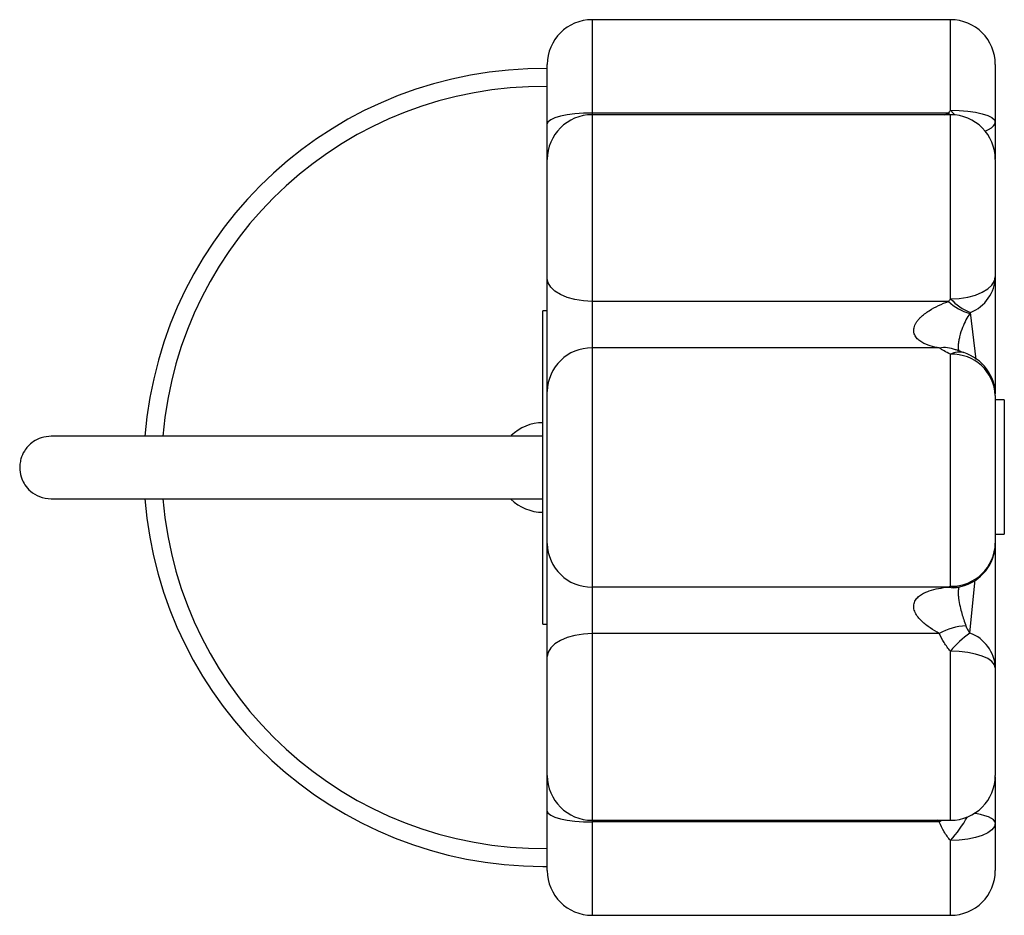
# Paper-space layout '_Superior' of a CAD drawing. Header units: millimetres. Extents: x -235 to -16, y -707 to -507.
import ezdxf

# ---------------------------------------------------------------- set-up
doc = ezdxf.new("R2010")
doc.units = ezdxf.units.MM

psp = doc.layouts.new('_Superior')

# ---------------------------------------------------------------- linework, layer by layer
at = {"color": 7, "linetype": 'Continuous', "lineweight": 25}
for p, q in [((-27.61, -507), (-107.61, -507)), ((-107.61, -507), (-107.61, -707)), ((-117.61, -697), (-117.61, -517)), ((-17.61, -517), (-17.61, -538.04)), ((-28.06, -527.86), (-107.61, -527.86)), ((-27.61, -528.23), (-107.61, -528.23)), ((-17.61, -538.23), (-17.61, -564.39)), ((-28.06, -569.91), (-107.61, -569.91)), ((-117.61, -572), (-118.61, -572)), ((-118.61, -642), (-118.61, -572)), ((-30.11, -580.31), (-107.61, -580.31)), ((-27.61, -633.52), (-27.61, -581.71)), ((-17.61, -590.91), (-17.61, -623.87)), ((-15.61, -591.88), (-17.61, -591.88)), ((-15.61, -591.88), (-15.61, -621.88)), ((-17.61, -621.88), (-15.61, -621.88)), ((-28.06, -633.69), (-107.61, -633.69)), ((-25.68, -633.7), (-25.29, -633.6)), ((-118.61, -642), (-117.61, -642)), ((-30.11, -644.09), (-107.61, -644.09)), ((-17.61, -651.75), (-17.61, -675.77)), ((-17.61, -676.05), (-17.61, -697)), ((-107.61, -685.77), (-27.61, -685.77)), ((-30.11, -686.14), (-107.61, -686.14)), ((-118.61, -696.08), (-117.61, -696.08)), ((-107.61, -707), (-27.61, -707))]:
    psp.add_line(p, q, dxfattribs=at)
at = {"color": 8, "linetype": 'Continuous', "lineweight": 25}
for p, q in [((-27.61, -527.21), (-27.61, -507)), ((-28.9, -528.23), (-28.06, -527.86)), ((-27.67, -528.23), (-28.06, -527.86)), ((-27.61, -569.33), (-27.61, -528.23)), ((-21.92, -582.85), (-23.17, -572.39)), ((-23.28, -643.98), (-22.1, -632.02)), ((-27.61, -685.77), (-27.61, -648.03)), ((-30.11, -686.14), (-30.69, -685.77)), ((-30.11, -686.14), (-29.51, -685.77)), ((-27.61, -707), (-27.61, -690.31))]:
    psp.add_line(p, q, dxfattribs=at)
at = {"color": 7, "linetype": 'Continuous', "lineweight": 25, "flags": 128}
for points in [[(-27.61, -527.21), (-25.65, -527.26), (-23.78, -527.41), (-22.05, -527.66), (-20.53, -527.99), (-19.29, -528.39), (-18.37, -528.85), (-17.8, -529.34), (-17.61, -529.86)], [(-107.61, -527.86), (-109.56, -527.91), (-111.43, -528.05), (-113.16, -528.27), (-114.68, -528.57), (-115.92, -528.93), (-116.84, -529.35), (-117.41, -529.8), (-117.61, -530.28)], [(-107.61, -569.91), (-109.56, -569.81), (-111.43, -569.52), (-113.16, -569.04), (-114.68, -568.4), (-115.92, -567.62), (-116.84, -566.73), (-117.41, -565.76), (-117.61, -564.76)], [(-27.61, -569.33), (-25.65, -569.24), (-23.78, -568.95), (-22.05, -568.5), (-20.53, -567.88), (-19.29, -567.13), (-18.37, -566.28), (-17.8, -565.35), (-17.61, -564.39)], [(-107.61, -644.09), (-109.56, -644.19), (-111.43, -644.48), (-113.16, -644.96), (-114.68, -645.6), (-115.92, -646.38), (-116.84, -647.27), (-117.41, -648.24), (-117.61, -649.24)], [(-17.61, -651.75), (-17.8, -651.03), (-18.37, -650.33), (-19.29, -649.68), (-20.53, -649.12), (-22.05, -648.66), (-23.78, -648.31), (-25.65, -648.1), (-27.61, -648.03)], [(-117.61, -683.72), (-117.41, -684.2), (-116.84, -684.65), (-115.92, -685.07), (-114.68, -685.43), (-113.16, -685.73), (-111.43, -685.95), (-109.56, -686.09), (-107.61, -686.14)], [(-17.61, -686.38), (-17.8, -687.15), (-18.37, -687.88), (-19.29, -688.56), (-20.53, -689.16), (-22.05, -689.65), (-23.78, -690.01), (-25.65, -690.23), (-27.61, -690.31)]]:
    psp.add_lwpolyline(points, dxfattribs=at)
at = {"color": 8, "linetype": 'Continuous', "lineweight": 25, "flags": 128}
for points in [[(-26.64, -528.28), (-27, -527.88), (-27.61, -527.21)], [(-19.9, -531.86), (-19.11, -531.51), (-18.46, -531.13), (-17.99, -530.72), (-17.7, -530.3), (-17.61, -529.86)], [(-17.61, -686.38), (-17.7, -686.03), (-18, -685.68), (-18.48, -685.35), (-19.14, -685.04), (-19.97, -684.76), (-20.95, -684.5), (-22.06, -684.29), (-22.31, -684.25)]]:
    psp.add_lwpolyline(points, dxfattribs=at)
at = {"color": 7, "linetype": 'Continuous', "lineweight": 25}
for centre, radius, start, end in [((-107.61, -517), 10, 90, 180), ((-27.61, -517), 10, 0, 90), ((-118.61, -607), 89.08, 89.3568, 175.4908), ((-107.61, -538.23), 10, 90, 180), ((-27.61, -538.23), 10, 0, 90), ((-26.5, -564.14), 8.9, 292.0222, 358.3953), ((-20.01, -561.32), 11.77, 226.8854, 253.6525), ((-18.41, -560.73), 12.59, 223.08, 247.8169), ((-107.75, -590.17), 9.86, 89.1532, 179.1274), ((-27.22, -591.33), 9.62, 2.5023, 92.3007), ((-27.61, -590.91), 10, 0, 72.8608), ((-118.61, -607), 10, 90, 134.628), ((-118.61, -607), 89.08, 184.5147, 270), ((-118.61, -607), 10, 224.7662, 270), ((-107.75, -623.83), 9.86, 180.8726, 270.8468), ((-27.43, -623.69), 9.83, 268.9758, 358.9378), ((-27.61, -623.87), 10, 283.3434, 0), ((-23.95, -654.42), 12.03, 91.0374, 120.8199), ((-12.12, -660.23), 19.72, 124.4719, 141.762), ((-26.23, -652.09), 8.63, 2.237, 70.0126), ((-107.61, -675.77), 10, 180, 270), ((-27.61, -675.77), 10, 270, 0), ((-107.61, -697), 10, 180, 270), ((-27.61, -697), 10, 270, 0)]:
    psp.add_arc(centre, radius, start, end, dxfattribs=at)
at = {"color": 8, "linetype": 'Continuous', "lineweight": 25}
for centre, radius, start, end in [((-118.61, -607), 85.08, 89.3266, 175.2737), ((-29.02, -587.29), 7.06, 69.2231, 98.914), ((-25.69, -585.12), 3.9, 74.6195, 119.3276), ((-118.61, -607), 85.08, 184.727, 270.6734), ((-26.85, -628.82), 5.02, 256.0817, 283.6273), ((-26.29, -629.26), 4.45, 252.7884, 282.859), ((-57.97, -664.48), 39.86, 319.6093, 328.996)]:
    psp.add_arc(centre, radius, start, end, dxfattribs=at)
at = {"color": 7, "linetype": 'Continuous', "lineweight": 25}
for points in [[(-28.06, -527.86), (-27.91, -527.64), (-27.76, -527.42), (-27.61, -527.21)], [(-28.06, -569.91), (-27.91, -569.72), (-27.76, -569.52), (-27.61, -569.33)], [(-23.17, -572.39), (-23.22, -572.46), (-23.28, -572.54), (-23.33, -572.61)], [(-28.06, -633.69), (-27.91, -633.63), (-27.76, -633.57), (-27.61, -633.52)]]:
    psp.add_open_spline(points, degree=3, dxfattribs=at)
for points, knots in [([(-17.61, -564.39), (-17.61, -569.78), (-17.61, -577.05), (-17.61, -585.86), (-17.61, -589.25), (-17.61, -590.56)], [0, 0, 0, 0, 0.638462, 0.860283, 1, 1, 1, 1]), ([(-30.11, -580.31), (-30.8, -580.2), (-31.48, -580.05), (-32.79, -579.64), (-33.43, -579.38), (-34.31, -578.85), (-34.59, -578.65), (-35.09, -578.2), (-35.31, -577.94), (-35.66, -577.33), (-35.78, -577), (-35.84, -576.44), (-35.84, -576.25), (-35.79, -575.87), (-35.74, -575.68), (-35.62, -575.3), (-35.54, -575.12), (-35.35, -574.76), (-35.24, -574.58), (-35, -574.25), (-34.87, -574.09), (-34.6, -573.78), (-34.46, -573.63), (-34.03, -573.2), (-33.72, -572.93), (-33.07, -572.44), (-32.74, -572.2), (-31.71, -571.55), (-31, -571.17), (-29.55, -570.48), (-28.81, -570.18), (-28.06, -569.91)], [0, 0, 0, 0, 0.125, 0.125, 0.25, 0.25, 0.3125, 0.3125, 0.375, 0.375, 0.4375, 0.4375, 0.46875, 0.46875, 0.5, 0.5, 0.53125, 0.53125, 0.5625, 0.5625, 0.59375, 0.59375, 0.625, 0.625, 0.6875, 0.6875, 0.75, 0.75, 0.875, 0.875, 1, 1, 1, 1]), ([(-27.61, -581.71), (-28.15, -581.45), (-28.61, -581.2), (-29.44, -580.72), (-29.8, -580.5), (-30.11, -580.31)], [0, 0, 0, 0, 0.5, 0.5, 1, 1, 1, 1]), ([(-24.65, -581.35), (-24.69, -581.34), (-25.12, -581.21), (-25.72, -580.99), (-26.27, -580.78), (-26.51, -580.69)], [0, 0, 0, 0, 0.0531388, 0.5889936, 1, 1, 1, 1]), ([(-228.33, -600), (-229.08, -600.07), (-230.49, -600.2), (-232.25, -601.1), (-233.49, -602.17), (-234.47, -603.47), (-235.07, -604.82), (-235.35, -606.28), (-235.38, -607.8), (-235.01, -609.39), (-234.17, -611.01), (-232.91, -612.44), (-230.91, -613.71), (-229.23, -613.9), (-228.33, -614)], [0, 0, 0, 0, 0.102522, 0.191793, 0.266481, 0.327281, 0.413673, 0.466812, 0.525569, 0.619736, 0.687687, 0.773252, 0.878008, 1, 1, 1, 1]), ([(-118.61, -600), (-122.02, -600), (-128.54, -600), (-137.87, -600), (-146.3, -600), (-153.93, -600), (-160.82, -600), (-167.03, -600), (-173.25, -600), (-179.38, -600), (-185.32, -600), (-190.39, -600), (-194.72, -600), (-198.39, -600), (-201.68, -600), (-205.02, -600), (-208.71, -600), (-212.71, -600), (-216.51, -600), (-219.94, -600), (-222.88, -600), (-225.34, -600), (-227.16, -600), (-228.22, -600), (-228.26, -600), (-228.28, -600)], [0, 0, 0, 0, 0.070016, 0.133531, 0.191143, 0.243401, 0.290806, 0.333817, 0.372851, 0.421524, 0.464043, 0.501185, 0.533601, 0.561834, 0.586329, 0.612436, 0.644418, 0.68164, 0.72363, 0.762141, 0.803966, 0.849433, 0.899044, 0.953389, 1, 1, 1, 1]), ([(-228.29, -614), (-228.29, -614), (-228.27, -614), (-227.46, -614), (-225.9, -614), (-223.65, -614), (-220.87, -614), (-217.2, -614), (-213.09, -614), (-208.79, -614), (-204.5, -614), (-199.59, -614), (-194.02, -614), (-187.74, -614), (-181.06, -614), (-174.02, -614), (-166.65, -614), (-158.57, -614), (-149.75, -614), (-140.13, -614), (-129.66, -614), (-122.39, -614), (-118.61, -614)], [0, 0, 0, 0, 0.035513, 0.086478, 0.139338, 0.180523, 0.223449, 0.268732, 0.317233, 0.351912, 0.388907, 0.428656, 0.471639, 0.51837, 0.569398, 0.616995, 0.668551, 0.72446, 0.78513, 0.850983, 0.922455, 1, 1, 1, 1]), ([(-17.61, -624.22), (-17.61, -625.51), (-17.61, -629.59), (-17.61, -638.78), (-17.61, -646.56), (-17.61, -651.75)], [0, 0, 0, 0, 0.132319, 0.421664, 1, 1, 1, 1]), ([(-30.11, -644.09), (-30.8, -643.7), (-31.48, -643.29), (-32.79, -642.38), (-33.43, -641.89), (-34.31, -641.04), (-34.59, -640.74), (-35.09, -640.1), (-35.31, -639.76), (-35.66, -639.02), (-35.78, -638.63), (-35.84, -638.05), (-35.84, -637.85), (-35.79, -637.47), (-35.74, -637.29), (-35.62, -636.95), (-35.54, -636.79), (-35.35, -636.48), (-35.24, -636.34), (-35, -636.07), (-34.87, -635.95), (-34.6, -635.71), (-34.46, -635.61), (-34.03, -635.3), (-33.72, -635.13), (-33.07, -634.82), (-32.74, -634.68), (-31.71, -634.32), (-31, -634.15), (-29.55, -633.87), (-28.81, -633.76), (-28.06, -633.69)], [0, 0, 0, 0, 0.125, 0.125, 0.25, 0.25, 0.3125, 0.3125, 0.375, 0.375, 0.4375, 0.4375, 0.46875, 0.46875, 0.5, 0.5, 0.53125, 0.53125, 0.5625, 0.5625, 0.59375, 0.59375, 0.625, 0.625, 0.6875, 0.6875, 0.75, 0.75, 0.875, 0.875, 1, 1, 1, 1]), ([(-25.99, -633.79), (-25.99, -633.8), (-26, -633.8), (-25.9, -633.74), (-25.7, -633.7), (-25.67, -633.7)], [0, 0, 0, 0, 0.332107, 0.908274, 1, 1, 1, 1]), ([(-24.17, -642.39), (-24.07, -642.66), (-23.96, -642.92), (-23.67, -643.45), (-23.5, -643.72), (-23.28, -643.98)], [0, 0, 0, 0, 0.5, 0.5, 1, 1, 1, 1]), ([(-27.61, -648.03), (-28.15, -647.41), (-28.61, -646.77), (-29.44, -645.44), (-29.8, -644.77), (-30.11, -644.09)], [0, 0, 0, 0, 0.5, 0.5, 1, 1, 1, 1]), ([(-27.61, -690.31), (-28.15, -689.7), (-28.61, -689.04), (-29.44, -687.65), (-29.8, -686.91), (-30.11, -686.14)], [0, 0, 0, 0, 0.5, 0.5, 1, 1, 1, 1])]:
    psp.add_open_spline(points, degree=3, knots=knots, dxfattribs=at)
at = {"color": 8, "linetype": 'Continuous', "lineweight": 25}
for points, knots in [([(-23.33, -572.61), (-23.61, -573.08), (-24.19, -574.02), (-24.94, -575.7), (-25.49, -577.31), (-25.79, -578.73), (-25.87, -579.39), (-25.9, -579.98), (-25.9, -580.47), (-25.85, -580.8), (-25.82, -580.95)], [0, 0, 0, 0, 0.214194, 0.431193, 0.661789, 0.751479, 0.84211, 0.845992, 0.929629, 1, 1, 1, 1]), ([(-25.78, -633.72), (-25.82, -633.96), (-25.87, -634.21), (-25.9, -634.78), (-25.9, -635.36), (-25.79, -636.61), (-25.4, -638.63), (-24.79, -640.63), (-24.33, -641.92), (-24.17, -642.39)], [0, 0, 0, 0, 0.08858, 0.09248, 0.176513, 0.251626, 0.445874, 0.800347, 1, 1, 1, 1])]:
    psp.add_open_spline(points, degree=3, knots=knots, dxfattribs=at)

doc.saveas('drawing.dxf')
